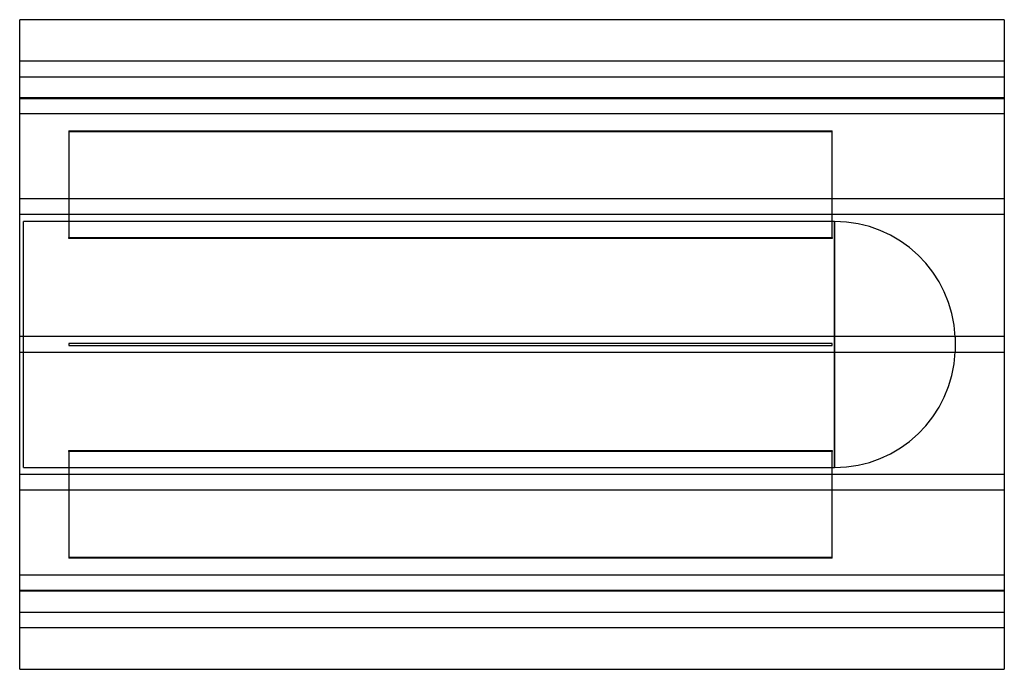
# Model space of a CAD drawing. Header units: millimetres. Extents: x -500 to 500, y -330 to 330.
import ezdxf

# ---------------------------------------------------------------- set-up
doc = ezdxf.new("R2010")
doc.units = ezdxf.units.MM
doc.layers.add('HIDDEN', color=7, linetype='Continuous')
doc.layers.add('THICK', color=7, linetype='Continuous')

msp = doc.modelspace()

# ---------------------------------------------------------------- linework, layer by layer
at = {"layer": 'HIDDEN'}
for p, q in [((500, 288), (-500, 288)), ((-500, 272), (500, 272)), ((500, 250.5), (-500, 250.5)), ((500, 250.5), (-500, 250.5)), ((-500, 250), (500, 250)), ((500, 234.5), (-500, 234.5)), ((500, 234.5), (-500, 234.5)), ((-450, 217), (325, 217)), ((-450, 217), (-450, 108.7)), ((325, 216), (-450, 216)), ((325, 108.7), (325, 217)), ((500, 148), (-500, 148)), ((500, 148), (-500, 148)), ((500, 132), (-500, 132)), ((500, 132), (-500, 132)), ((327.6, 125), (-496, 125)), ((-496, -125), (-496, 125)), ((327.6, 0), (327.6, 125)), ((327.6, 125), (327.6, -125)), ((-450, 108.7), (325, 108.7)), ((-450, 107.7), (-450, 108.7)), ((325, 107.7), (-450, 107.7)), ((325, 108.7), (325, 107.7)), ((500, 8), (-500, 8)), ((500, 8), (-500, 8)), ((-450, 1), (-450, 1)), ((-450, 1), (-450, -1)), ((325, 1), (-450, 1)), ((325, 1), (325, 1)), ((325, -1), (325, 1)), ((450, 7.4), (450, -7.4)), ((500, -8), (-500, -8)), ((500, -8), (-500, -8)), ((-450, -1), (-450, -1)), ((-450, -1), (325, -1)), ((325, -1), (325, -1)), ((327.6, -125), (327.6, 0)), ((-450, -108.7), (-450, -107.7)), ((-450, -107.7), (325, -107.7)), ((325, -108.7), (-450, -108.7)), ((-450, -108.7), (-450, -217)), ((325, -107.7), (325, -108.7)), ((325, -217), (325, -108.7)), ((-496, -125), (327.6, -125)), ((500, -132), (-500, -132)), ((500, -132), (-500, -132)), ((500, -148), (-500, -148)), ((500, -148), (-500, -148)), ((-450, -216), (325, -216)), ((325, -217), (-450, -217)), ((500, -234.5), (-500, -234.5)), ((500, -234.5), (-500, -234.5)), ((500, -250), (-500, -250)), ((500, -250.5), (-500, -250.5)), ((500, -250.5), (-500, -250.5)), ((-500, -272), (500, -272)), ((500, -288), (-500, -288))]:
    msp.add_line(p, q, dxfattribs=at)
for centre, start, end in [((327.6, 2.5), 2.3153, 90), ((327.6, -2.5), 270, 357.6847)]:
    msp.add_arc(centre, 122.5, start, end, dxfattribs=at)
at = {"layer": 'THICK'}
for p, q in [((500, 330), (-500, 330)), ((-500, -330), (-500, 330)), ((500, 330), (500, -330)), ((-500, -330), (500, -330))]:
    msp.add_line(p, q, dxfattribs=at)

doc.saveas('drawing.dxf')
